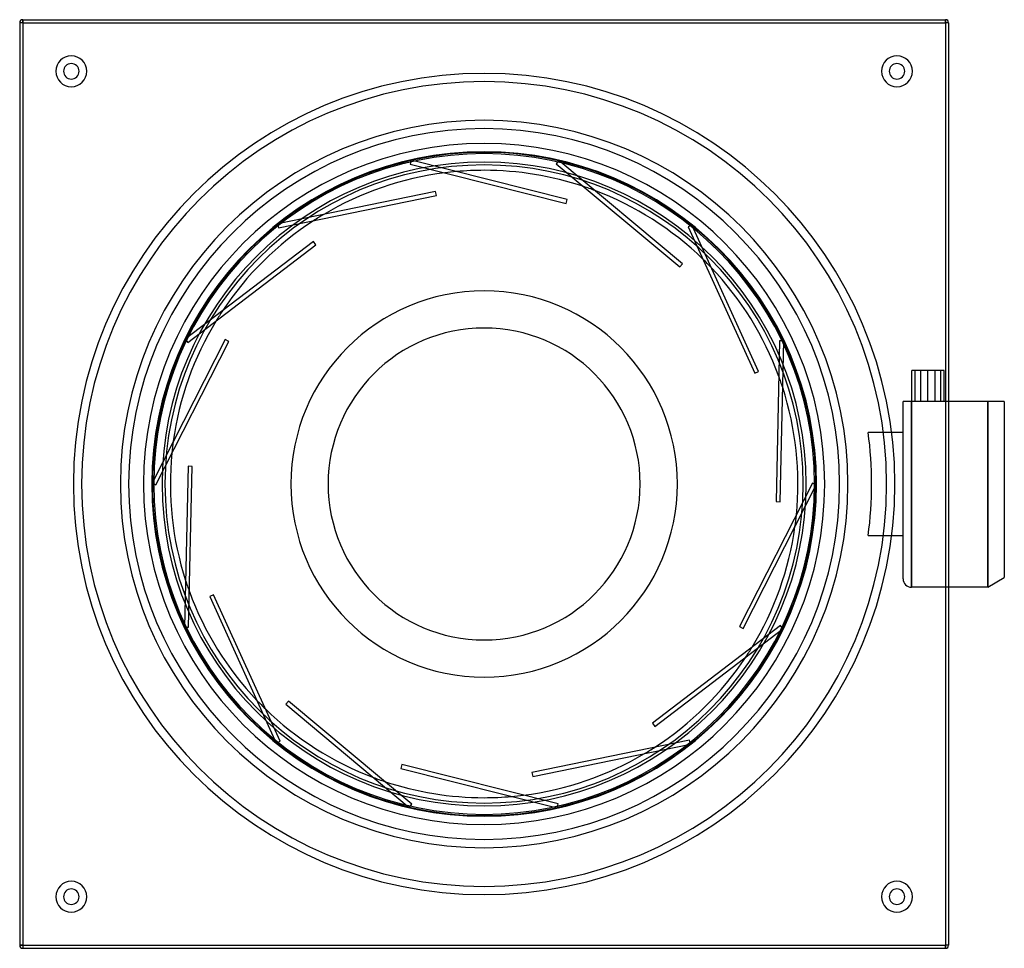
# Model space of a CAD drawing. Header units: millimetres. Extents: x -225 to 252, y -225 to 225.
import ezdxf

# ---------------------------------------------------------------- set-up
doc = ezdxf.new("R2010")
doc.units = ezdxf.units.MM
doc.layers.add('HIDDEN', color=7, linetype='Continuous')
doc.layers.add('THICK', color=7, linetype='Continuous')

msp = doc.modelspace()

# ---------------------------------------------------------------- linework, layer by layer
at = {"layer": 'HIDDEN'}
for p, q in [((-223.5, 225), (-223.5, 223.5)), ((-223.5, 225), (-223.5, 225)), ((223.5, 225), (223.5, 225)), ((223.5, 225), (223.5, 223.5)), ((-223.5, 223.5), (-225, 223.5)), ((-225, 223.5), (-225, 223.5)), ((-223.5, 223.5), (-223.5, -223.5)), ((-223.5, 223.5), (223.5, 223.5)), ((225, 223.5), (223.5, 223.5)), ((223.5, 223.5), (223.5, -223.5)), ((225, 223.5), (225, 223.5)), ((-35.36, 156.96), (-35.85, 155.02)), ((-35.85, 155.02), (-35.85, 155.02)), ((-35.85, 155.02), (39.79, 135.96)), ((-35.36, 156.96), (-35.36, 156.96)), ((40.28, 137.9), (-35.36, 156.96)), ((36.24, 156.76), (34.96, 155.22)), ((34.96, 155.22), (34.96, 155.22)), ((34.96, 155.22), (94.84, 105.23)), ((36.24, 156.76), (36.24, 156.76)), ((96.12, 106.77), (36.24, 156.76)), ((-19.09, 150.8), (-19.09, 150.8)), ((-13.35, 151.41), (-13.35, 151.41)), ((48.23, 144.15), (48.23, 144.15)), ((-23.54, 141.72), (-99.96, 126.07)), ((-99.56, 124.11), (-23.14, 139.76)), ((-23.54, 141.72), (-23.54, 141.72)), ((-23.14, 139.76), (-23.54, 141.72)), ((-23.14, 139.76), (-23.14, 139.76)), ((53.67, 142.21), (53.67, 142.21)), ((39.79, 135.96), (40.28, 137.9)), ((39.79, 135.96), (39.79, 135.96)), ((40.28, 137.9), (40.28, 137.9)), ((-77.72, 130.63), (-77.72, 130.63)), ((-99.96, 126.07), (-99.96, 126.07)), ((-99.96, 126.07), (-99.56, 124.11)), ((-99.56, 124.11), (-99.56, 124.11)), ((-82.63, 127.58), (-82.63, 127.58)), ((100.67, 125.51), (98.85, 124.68)), ((98.85, 124.68), (98.85, 124.68)), ((98.85, 124.68), (131.11, 53.66)), ((100.67, 125.51), (100.67, 125.51)), ((132.93, 54.49), (100.67, 125.51)), ((-82.7, 117.47), (-144.76, 70.22)), ((-143.55, 68.63), (-81.49, 115.88)), ((-82.7, 117.47), (-82.7, 117.47)), ((-81.49, 115.88), (-82.7, 117.47)), ((-81.49, 115.88), (-81.49, 115.88)), ((94.84, 105.23), (96.12, 106.77)), ((94.84, 105.23), (94.84, 105.23)), ((96.12, 106.77), (96.12, 106.77)), ((105.99, 108.95), (105.99, 108.95)), ((110.06, 104.84), (110.06, 104.84)), ((-126.7, 83.97), (-126.7, 83.97)), ((-129.8, 79.09), (-129.8, 79.09)), ((-125.48, 69.95), (-160.89, 0.45)), ((-159.11, -0.45), (-123.7, 69.04)), ((-144.76, 70.22), (-144.76, 70.22)), ((-144.76, 70.22), (-143.55, 68.63)), ((-143.55, 68.63), (-143.55, 68.63)), ((-125.48, 69.95), (-125.48, 69.95)), ((-123.7, 69.04), (-125.48, 69.95)), ((-123.7, 69.04), (-123.7, 69.04)), ((143.16, 69.44), (141.41, -8.54)), ((143.16, 69.44), (143.16, 69.44)), ((145.15, 69.4), (143.16, 69.44)), ((143.4, -8.58), (145.15, 69.4)), ((145.15, 69.4), (145.15, 69.4)), ((131.11, 53.66), (132.93, 54.49)), ((131.11, 53.66), (131.11, 53.66)), ((132.93, 54.49), (132.93, 54.49)), ((207.2, 40), (207.2, 55)), ((211.53, 55), (207.2, 55)), ((208.75, 40), (208.75, 55)), ((211.53, 40), (211.53, 55)), ((218.47, 55), (211.53, 55)), ((215, 40), (215, 55)), ((218.47, 40), (218.47, 55)), ((222.8, 55), (218.47, 55)), ((221.25, 40), (221.25, 55)), ((222.8, 40), (222.8, 55)), ((142.77, 52.17), (142.77, 52.17)), ((144.65, 46.71), (144.65, 46.71)), ((203, 0), (203, 40)), ((203.01, 40), (203, 40)), ((203, 40), (203, 40)), ((203, 40), (203, 40)), ((203.03, 40), (203.01, 40)), ((203.05, 40), (203.03, 40)), ((203.08, 40), (203.05, 40)), ((203.12, 40), (203.08, 40)), ((203.16, 40), (203.12, 40)), ((203.22, 40), (203.16, 40)), ((203.28, 40), (203.22, 40)), ((203.35, 40), (203.28, 40)), ((203.42, 40), (203.35, 40)), ((203.51, 40), (203.42, 40)), ((203.6, 40), (203.51, 40)), ((203.71, 40), (203.6, 40)), ((203.83, 40), (203.71, 40)), ((203.97, 40), (203.83, 40)), ((204.11, 40), (203.97, 40)), ((204.27, 40), (204.11, 40)), ((204.44, 40), (204.27, 40)), ((204.62, 40), (204.44, 40)), ((204.82, 40), (204.62, 40)), ((205.04, 40), (204.82, 40)), ((205.29, 40), (205.04, 40)), ((205.54, 40), (205.29, 40)), ((205.8, 40), (205.54, 40)), ((206.08, 40), (205.8, 40)), ((206.38, 40), (206.08, 40)), ((206.69, 40), (206.38, 40)), ((207, 40), (206.69, 40)), ((207, 40), (207, 0)), ((207, 0), (207, 40)), ((225, 40), (207, 40)), ((244, 40), (244, -50)), ((252, 40), (252, 40)), ((186.71, 25), (186.05, 25)), ((187.35, 25), (186.71, 25)), ((187.98, 25), (187.35, 25)), ((188.58, 25), (187.98, 25)), ((189.16, 25), (188.58, 25)), ((189.71, 25), (189.16, 25)), ((190.24, 25), (189.71, 25)), ((190.75, 25), (190.24, 25)), ((191.26, 25), (190.75, 25)), ((191.77, 25), (191.26, 25)), ((192.26, 25), (191.77, 25)), ((192.73, 25), (192.26, 25)), ((193.18, 25), (192.73, 25)), ((193.62, 25), (193.18, 25)), ((194.03, 25), (193.62, 25)), ((194.41, 25), (194.03, 25)), ((194.77, 25), (194.41, 25)), ((195.11, 25), (194.77, 25)), ((195.41, 25), (195.11, 25)), ((195.69, 25), (195.41, 25)), ((195.96, 25), (195.69, 25)), ((196.21, 25), (195.96, 25)), ((196.44, 25), (196.21, 25)), ((196.64, 25), (196.44, 25)), ((196.83, 25), (196.64, 25)), ((196.99, 25), (196.83, 25)), ((197.13, 25), (196.99, 25)), ((197.24, 25), (197.13, 25)), ((197.32, 25), (197.24, 25)), ((197.38, 25), (197.32, 25)), ((197.41, 25), (197.38, 25)), ((197.42, 25), (197.41, 25)), ((197.42, 25), (197.42, 25)), ((203, 25), (197.42, 25)), ((203, 25), (203, 25)), ((-150.59, 20.68), (-150.59, 20.68)), ((-151.26, 14.94), (-151.26, 14.94)), ((-143.4, 8.58), (-145.15, -69.4)), ((-143.4, 8.58), (-143.4, 8.58)), ((-141.41, 8.54), (-143.4, 8.58)), ((-143.16, -69.44), (-141.41, 8.54)), ((-141.41, 8.54), (-141.41, 8.54)), ((-160.89, 0.45), (-160.89, 0.45)), ((-160.89, 0.45), (-159.11, -0.45)), ((159.11, 0.45), (123.7, -69.04)), ((159.11, 0.45), (159.11, 0.45)), ((160.89, -0.45), (159.11, 0.45)), ((203, -46), (203, 0)), ((207, -50), (207, 0)), ((207, 0), (207, -50)), ((-159.11, -0.45), (-159.11, -0.45)), ((125.48, -69.95), (160.89, -0.45)), ((160.89, -0.45), (160.89, -0.45)), ((141.41, -8.54), (141.41, -8.54)), ((141.41, -8.54), (143.4, -8.58)), ((143.4, -8.58), (143.4, -8.58)), ((151.26, -14.94), (151.26, -14.94)), ((150.59, -20.68), (150.59, -20.68)), ((186.05, -25), (186.71, -25)), ((186.71, -25), (187.35, -25)), ((187.35, -25), (187.98, -25)), ((187.98, -25), (188.58, -25)), ((188.58, -25), (189.16, -25)), ((189.16, -25), (189.71, -25)), ((189.71, -25), (190.24, -25)), ((190.24, -25), (190.75, -25)), ((190.75, -25), (191.26, -25)), ((191.26, -25), (191.77, -25)), ((191.77, -25), (192.26, -25)), ((192.26, -25), (192.73, -25)), ((192.73, -25), (193.18, -25)), ((193.18, -25), (193.62, -25)), ((193.62, -25), (194.03, -25)), ((194.03, -25), (194.41, -25)), ((194.41, -25), (194.77, -25)), ((194.77, -25), (195.11, -25)), ((195.11, -25), (195.41, -25)), ((195.41, -25), (195.69, -25)), ((195.69, -25), (195.96, -25)), ((195.96, -25), (196.21, -25)), ((196.21, -25), (196.44, -25)), ((196.44, -25), (196.64, -25)), ((196.64, -25), (196.83, -25)), ((196.83, -25), (196.99, -25)), ((196.99, -25), (197.13, -25)), ((197.13, -25), (197.24, -25)), ((197.24, -25), (197.32, -25)), ((197.32, -25), (197.38, -25)), ((197.38, -25), (197.41, -25)), ((197.41, -25), (197.42, -25)), ((197.42, -25), (203, -25)), ((197.42, -25), (197.42, -25)), ((203, -25), (203, -25)), ((-144.65, -46.71), (-144.65, -46.71)), ((-142.77, -52.17), (-142.77, -52.17)), ((225, -50), (207, -50)), ((-131.11, -53.66), (-132.93, -54.49)), ((-132.93, -54.49), (-100.67, -125.51)), ((-132.93, -54.49), (-132.93, -54.49)), ((-131.11, -53.66), (-131.11, -53.66)), ((-98.85, -124.68), (-131.11, -53.66)), ((-145.15, -69.4), (-145.15, -69.4)), ((-145.15, -69.4), (-143.16, -69.44)), ((-143.16, -69.44), (-143.16, -69.44)), ((143.55, -68.63), (81.49, -115.88)), ((82.7, -117.47), (144.76, -70.22)), ((123.7, -69.04), (123.7, -69.04)), ((123.7, -69.04), (125.48, -69.95)), ((125.48, -69.95), (125.48, -69.95)), ((143.55, -68.63), (143.55, -68.63)), ((144.76, -70.22), (143.55, -68.63)), ((144.76, -70.22), (144.76, -70.22)), ((129.8, -79.09), (129.8, -79.09)), ((126.7, -83.97), (126.7, -83.97)), ((-110.06, -104.84), (-110.06, -104.84)), ((-105.99, -108.95), (-105.99, -108.95)), ((-94.84, -105.23), (-96.12, -106.77)), ((-96.12, -106.77), (-36.24, -156.76)), ((-96.12, -106.77), (-96.12, -106.77)), ((-94.84, -105.23), (-94.84, -105.23)), ((-34.96, -155.22), (-94.84, -105.23)), ((81.49, -115.88), (81.49, -115.88)), ((81.49, -115.88), (82.7, -117.47)), ((82.7, -117.47), (82.7, -117.47)), ((-100.67, -125.51), (-98.85, -124.68)), ((-100.67, -125.51), (-100.67, -125.51)), ((-98.85, -124.68), (-98.85, -124.68)), ((99.56, -124.11), (23.14, -139.76)), ((23.54, -141.72), (99.96, -126.07)), ((82.63, -127.58), (82.63, -127.58)), ((99.56, -124.11), (99.56, -124.11)), ((99.96, -126.07), (99.56, -124.11)), ((99.96, -126.07), (99.96, -126.07)), ((77.72, -130.63), (77.72, -130.63)), ((-39.79, -135.96), (-40.28, -137.9)), ((-40.28, -137.9), (35.36, -156.96)), ((-40.28, -137.9), (-40.28, -137.9)), ((-39.79, -135.96), (-39.79, -135.96)), ((35.85, -155.02), (-39.79, -135.96)), ((-53.67, -142.21), (-53.67, -142.21)), ((23.14, -139.76), (23.14, -139.76)), ((23.14, -139.76), (23.54, -141.72)), ((23.54, -141.72), (23.54, -141.72)), ((-48.23, -144.15), (-48.23, -144.15)), ((13.35, -151.41), (13.35, -151.41)), ((19.09, -150.8), (19.09, -150.8)), ((-36.24, -156.76), (-34.96, -155.22)), ((-36.24, -156.76), (-36.24, -156.76)), ((-34.96, -155.22), (-34.96, -155.22)), ((35.36, -156.96), (35.85, -155.02)), ((35.36, -156.96), (35.36, -156.96)), ((35.85, -155.02), (35.85, -155.02)), ((-223.5, -223.5), (-225, -223.5)), ((-225, -223.5), (-225, -223.5)), ((-223.5, -223.5), (-223.5, -225)), ((-223.5, -223.5), (223.5, -223.5)), ((223.5, -223.5), (223.5, -225)), ((225, -223.5), (223.5, -223.5)), ((225, -223.5), (225, -223.5)), ((-223.5, -225), (-223.5, -225)), ((223.5, -225), (223.5, -225))]:
    msp.add_line(p, q, dxfattribs=at)
for centre, radius, start, end in [((-200, 200), 7.5, 90, 270), ((-200, 200), 7.5, 270, 90), ((200, 200), 7.5, 90, 270), ((200, 200), 7.5, 270, 90), ((0, 0), 199, 90, 270), ((0, 0), 199, 270, 90), ((0, 0), 195, 90, 270), ((0, 0), 195, 270, 90), ((0, 0), 176.23, 0, 180), ((0, 0), 172.23, 0, 180), ((0, 0), 165, 90, 270), ((0, 0), 165, 270, 90), ((0, 0), 161, 90, 270), ((0, 0), 160.09, 0, 180), ((0, 0), 160.69, 77.0173, 102.5539), ((0, 0), 161, 270, 90), ((0, 0), 156, 90, 270), ((0, 0), 154.62, 0, 180), ((0, 0), 160.69, 102.7316, 128.2682), ((0, 0), 156, 270, 90), ((0, 0), 160.69, 51.303, 76.8396), ((0, 0), 152, 97.2152, 120.7533), ((0, 0), 152, 95.039, 97.2152), ((0, 0), 152, 90, 95.039), ((0, 0), 152, 71.5009, 90), ((0, 0), 152, 69.3247, 71.5009), ((0, 0), 152, 45.7866, 69.3247), ((0, 0), 152, 120.7533, 122.9295), ((0, 0), 160.69, 128.4459, 153.9825), ((0, 0), 152, 122.9295, 146.4676), ((0, 0), 160.69, 25.5888, 51.1253), ((0, 0), 152, 43.6104, 45.7866), ((0, 0), 152, 20.0724, 43.6104), ((0, 0), 93.6, 90, 270), ((0, 0), 93.6, 270, 90), ((0, 0), 152, 146.4676, 148.6438), ((0, 0), 152, 148.6438, 172.1818), ((0, 0), 75.59, 0, 180), ((0, 0), 160.69, 154.1602, 179.6968), ((0, 0), 160.69, 0, 25.411), ((0, 0), 152, 17.8961, 20.0724), ((0, 0), 152, 354.3581, 17.8961), ((0, 0), 187.72, 0, 7.6533), ((0, 0), 152, 172.1818, 174.358), ((0, 0), 152, 174.358, 197.8961), ((0, 0), 160.69, 179.8745, 180), ((0, 0), 160.69, 180, 205.411), ((0, 0), 75.59, 180, 0), ((0, 0), 176.23, 180, 270), ((0, 0), 172.23, 180, 270), ((0, 0), 160.09, 180, 270), ((0, 0), 154.62, 180, 270), ((0, 0), 176.23, 270, 0), ((0, 0), 172.23, 270, 0), ((0, 0), 154.62, 270, 0), ((0, 0), 160.09, 270, 0), ((0, 0), 160.69, 334.1602, 359.6967), ((0, 0), 160.69, 359.8745, 0), ((0, 0), 187.72, 352.3467, 0), ((0, 0), 152, 352.1818, 354.3581), ((0, 0), 152, 328.6438, 352.1818), ((0, 0), 152, 197.8961, 200.0724), ((207, -46), 4, 180, 270), ((0, 0), 152, 200.0724, 223.6104), ((0, 0), 160.69, 205.5888, 231.1253), ((0, 0), 160.69, 308.4459, 333.9824), ((0, 0), 152, 326.4675, 328.6438), ((0, 0), 152, 302.9295, 326.4675), ((0, 0), 152, 223.6104, 225.7866), ((0, 0), 152, 225.7866, 249.3247), ((0, 0), 160.69, 231.3031, 256.8396), ((0, 0), 160.69, 282.7317, 308.2682), ((0, 0), 152, 300.7532, 302.9295), ((0, 0), 152, 277.2152, 300.7532), ((0, 0), 152, 249.3247, 251.5009), ((0, 0), 152, 251.5009, 270), ((0, 0), 152, 270, 275.039), ((0, 0), 152, 275.039, 277.2152), ((0, 0), 160.69, 257.0174, 282.5539), ((-200, -200), 7.5, 90, 270), ((-200, -200), 7.5, 270, 90), ((200, -200), 7.5, 90, 270), ((200, -200), 7.5, 270, 90)]:
    msp.add_arc(centre, radius, start, end, dxfattribs=at)
at = {"layer": 'THICK'}
for p, q in [((-223.5, 223.5), (-223.5, 225)), ((-223.5, 225), (223.5, 225)), ((223.5, 223.5), (223.5, 225)), ((-223.5, 223.5), (-225, 223.5)), ((-225, 223.5), (-225, -223.5)), ((-223.5, 223.5), (223.5, 223.5)), ((-223.5, 223.5), (-223.5, -223.5)), ((223.5, 223.5), (223.5, -223.5)), ((225, 223.5), (223.5, 223.5)), ((225, 223.5), (225, -223.5)), ((244, 40), (225, 40)), ((244, -50), (244, 40)), ((244.84, 40), (244, 40)), ((245.66, 40), (244.84, 40)), ((246.45, 40), (245.66, 40)), ((247.22, 40), (246.45, 40)), ((247.97, 40), (247.22, 40)), ((248.69, 40), (247.97, 40)), ((249.4, 40), (248.69, 40)), ((250.08, 40), (249.4, 40)), ((250.74, 40), (250.08, 40)), ((251.38, 40), (250.74, 40)), ((252, 40), (251.38, 40)), ((252, 40), (252, -45.38)), ((244, -50), (252, -45.38)), ((244, -50), (225, -50)), ((-225, -223.5), (-223.5, -223.5)), ((-223.5, -223.5), (223.5, -223.5)), ((-223.5, -223.5), (-223.5, -225)), ((225, -223.5), (223.5, -223.5)), ((223.5, -225), (223.5, -223.5)), ((-223.5, -225), (223.5, -225))]:
    msp.add_line(p, q, dxfattribs=at)
for centre, radius, start, end in [((-223.5, 223.5), 1.5, 90, 180), ((223.5, 223.5), 1.5, 0, 90), ((-200, 200), 3.75, 90, 270), ((-200, 200), 3.75, 270, 90), ((200, 200), 3.75, 90, 270), ((200, 200), 3.75, 270, 90), ((-200, -200), 3.75, 90, 270), ((-200, -200), 3.75, 270, 90), ((200, -200), 3.75, 90, 270), ((200, -200), 3.75, 270, 90), ((-223.5, -223.5), 1.5, 180, 270), ((223.5, -223.5), 1.5, 270, 0)]:
    msp.add_arc(centre, radius, start, end, dxfattribs=at)

doc.saveas('drawing.dxf')
